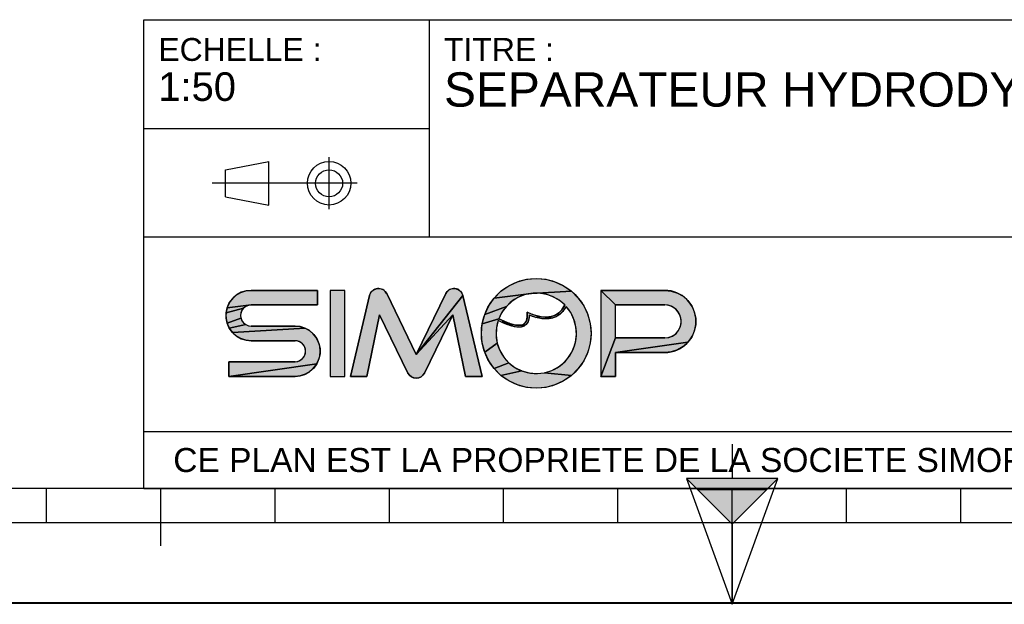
# Model space of a CAD drawing. Header units: millimetres. Extents: x 0 to 297, y 0 to 210.
# Tile 2 of 34: x 86 to 172, y 0 to 51. Entities that reach past the tile are written whole.
import ezdxf

# ---------------------------------------------------------------- set-up
doc = ezdxf.new("R2010")
doc.units = ezdxf.units.MM
doc.header["$LTSCALE"] = 16.335
doc.layers.get('0').update_dxf_attribs({"linetype": 'CONTINUOUS'})
doc.styles.get("Standard").update_dxf_attribs({"font": 'arial.ttf'})

# ---------------------------------------------------------------- blocks, each defined once
blk = doc.blocks.new('MARGEA4_BL0', base_point=(148.514, 105.014))
at = {"color": 7, "linetype": 'Continuous'}
for p, q in [((287.014, 10.014), (10.014, 10.014)), ((88.514, 7.014), (88.514, 10.014)), ((98.514, 5.014), (98.514, 10.014)), ((108.514, 7.014), (108.514, 10.014)), ((118.514, 7.014), (118.514, 10.014)), ((128.514, 7.014), (128.514, 10.014)), ((138.514, 7.014), (138.514, 10.014)), ((148.514, 0.014), (148.514, 10.014)), ((158.514, 7.014), (158.514, 10.014)), ((168.514, 7.014), (168.514, 10.014)), ((248.514, 7.014), (48.514, 7.014)), ((297.014, 0.014), (0.014, 0.014)), ((297.014, 0.014), (0.014, 0.014))]:
    blk.add_line(p, q, dxfattribs=at)
blk = doc.blocks.new('REPERE_ORIENTATION_BL1', base_point=(148.516, 6.898))
at = {"color": 7, "linetype": 'Continuous'}
for p, q in [((148.516, 13.898), (148.516, 10.898)), ((148.516, 6.898), (144.516, 10.898)), ((152.516, 10.898), (144.516, 10.898)), ((144.516, 10.898), (148.516, -0.102)), ((148.516, 6.898), (152.516, 10.898)), ((148.516, -0.102), (152.516, 10.898)), ((151.516, 9.898), (145.516, 9.898)), ((148.516, 6.898), (148.516, -0.102))]:
    blk.add_line(p, q, dxfattribs=at)
blk.add_solid([(144.516, 10.898), (148.516, 6.898), (152.516, 10.898)], dxfattribs=at)
blk = doc.blocks.new('ISO_BL3', base_point=(109.359, 36.711))
at = {"color": 2, "linetype": 'Continuous'}
for p, q in [((113.239, 34.434), (113.239, 38.988)), ((104.158, 37.894), (107.956, 38.612)), ((107.956, 34.81), (107.956, 38.612)), ((104.158, 35.528), (104.158, 37.894)), ((115.7, 36.711), (103.019, 36.711)), ((104.158, 35.528), (107.956, 34.81))]:
    blk.add_line(p, q, dxfattribs=at)
for radius in [1.901, 1.183]:
    blk.add_circle((113.239, 36.711), radius, dxfattribs=at)
blk = doc.blocks.new('LOGO-SIMOP-2009_BL4', base_point=(124.77, 23.589))
at = {"linetype": 'Continuous'}
for points in [[(131.363, 28.389), (132.197, 28.316), (133.005, 28.1), (133.763, 27.746), (134.449, 27.266), (130.961, 27.086), (127.686, 26.675), (128.278, 27.266), (128.963, 27.746), (129.722, 28.1), (130.53, 28.316)], [(105.954, 27.301), (106.412, 27.349), (112.22, 27.349), (112.22, 26.069), (106.412, 26.069), (104.319, 25.829), (104.507, 26.249), (104.777, 26.621), (105.119, 26.929), (105.517, 27.159)], [(117.578, 27.509), (117.792, 27.474), (117.99, 27.382), (118.155, 27.24), (118.276, 27.059), (120.86, 21.749), (124.06, 25.217), (121.579, 20.119), (121.455, 19.934), (121.284, 19.791), (121.08, 19.7), (120.86, 19.669), (120.639, 19.7), (120.436, 19.791), (120.265, 19.934), (120.141, 20.119), (117.66, 25.217), (116.54, 19.829), (115.1, 19.829), (116.778, 26.894), (116.857, 27.097), (116.987, 27.271), (117.16, 27.404), (117.362, 27.485)], [(123.927, 27.474), (124.142, 27.509), (124.358, 27.485), (124.56, 27.404), (124.732, 27.271), (124.863, 27.097), (124.941, 26.894), (120.86, 21.749), (123.444, 27.059), (123.565, 27.24), (123.73, 27.382)], [(124.06, 25.217), (120.86, 21.749), (124.941, 26.894), (126.62, 19.829), (125.18, 19.829)], [(129.751, 26.718), (129.215, 26.377), (128.749, 25.946), (126.853, 25.231), (127.207, 25.989), (127.686, 26.675), (130.961, 27.086), (130.34, 26.957)], [(131.596, 27.101), (130.961, 27.086), (134.449, 27.266), (135.04, 26.675), (135.52, 25.989), (135.874, 25.231), (136.091, 24.423), (136.163, 23.589), (136.091, 22.756), (135.874, 21.947), (135.52, 21.189), (135.04, 20.504), (134.449, 19.912), (132.075, 20.142), (132.717, 20.34), (133.309, 20.655), (133.83, 21.078), (134.262, 21.592), (134.588, 22.178), (134.798, 22.816), (134.882, 23.482), (134.838, 24.152), (134.668, 24.801), (134.378, 25.407), (133.978, 25.946), (133.719, 25.545), (133.436, 25.258), (133.098, 25.04), (132.731, 24.907), (132.159, 25.009), (132.592, 25.042), (132.968, 25.156), (133.314, 25.364), (133.6, 25.651), (133.861, 26.069), (133.375, 26.478), (132.823, 26.792), (132.224, 27.002)], [(138.292, 26.069), (137.012, 27.349), (142.612, 27.349), (143.177, 27.29), (143.718, 27.114), (144.211, 26.83), (144.633, 26.449), (144.967, 25.989), (145.199, 25.47), (145.317, 24.913), (145.317, 24.345), (145.199, 23.789), (144.967, 23.269), (144.633, 22.809), (138.292, 21.909), (138.292, 19.829), (137.012, 19.829), (138.292, 23.189), (142.612, 23.189), (142.956, 23.231), (143.281, 23.354), (143.567, 23.551), (143.797, 23.811), (143.958, 24.119), (144.041, 24.456), (144.041, 24.803), (143.958, 25.14), (143.797, 25.447), (143.567, 25.707), (143.281, 25.904), (142.956, 26.027), (142.612, 26.069)], [(105.952, 25.946), (105.761, 25.8), (104.224, 25.379), (104.319, 25.829), (106.412, 26.069), (106.174, 26.038)], [(128.368, 25.438), (128.084, 24.869), (126.636, 24.423), (126.853, 25.231), (128.749, 25.946)], [(105.523, 25.387), (105.492, 25.149), (105.523, 24.911), (104.319, 24.469), (104.224, 24.919), (104.224, 25.379), (105.761, 25.8), (105.615, 25.609)], [(131.146, 25.202), (131.682, 25.062), (131.315, 24.983), (130.744, 25.179), (130.717, 24.821), (130.631, 24.565), (130.48, 24.354), (130.273, 24.213), (130.001, 24.3), (130.178, 24.346), (130.347, 24.448), (130.481, 24.62), (130.552, 24.815), (130.583, 25.063), (130.563, 25.429)], [(132.159, 25.009), (132.731, 24.907), (132.312, 24.85), (131.842, 24.874), (131.315, 24.983), (131.682, 25.062)], [(105.761, 24.499), (105.952, 24.352), (104.507, 24.049), (104.319, 24.469), (105.523, 24.911), (105.615, 24.689)], [(110.717, 24.181), (111.155, 24.039), (104.777, 23.677), (104.507, 24.049), (105.952, 24.352), (106.174, 24.26), (106.412, 24.229), (110.26, 24.229)], [(128.084, 24.869), (128.432, 24.7), (128.441, 24.519), (128.029, 24.718), (127.876, 24.064), (127.849, 23.394), (127.95, 22.73), (126.853, 21.947), (126.636, 22.756), (126.563, 23.589), (126.636, 24.423)], [(128.738, 24.565), (129.026, 24.456), (129.312, 24.368), (129.161, 24.244), (128.799, 24.369), (128.441, 24.519), (128.432, 24.7)], [(129.788, 24.29), (130.001, 24.3), (130.273, 24.213), (130.034, 24.143), (129.77, 24.13), (129.472, 24.167), (129.161, 24.244), (129.312, 24.368), (129.552, 24.315)], [(111.553, 23.809), (111.895, 23.501), (112.165, 23.129), (112.352, 22.709), (112.448, 22.259), (112.448, 21.799), (112.352, 21.349), (112.165, 20.929), (104.452, 19.829), (104.452, 21.109), (110.26, 21.109), (110.498, 21.14), (110.72, 21.232), (110.91, 21.379), (111.057, 21.569), (111.148, 21.791), (111.18, 22.029), (111.148, 22.267), (111.057, 22.489), (110.91, 22.68), (110.72, 22.826), (110.498, 22.918), (110.26, 22.949), (106.412, 22.949), (105.954, 22.997), (105.517, 23.139), (105.119, 23.369), (104.777, 23.677), (111.155, 24.039)], [(128.175, 22.098), (128.516, 21.52), (128.961, 21.017), (127.686, 20.504), (127.207, 21.189), (126.853, 21.947), (127.95, 22.73)], [(143.177, 21.969), (142.612, 21.909), (138.292, 21.909), (144.633, 22.809), (144.211, 22.429), (143.718, 22.144)], [(110.717, 19.877), (110.26, 19.829), (104.452, 19.829), (112.165, 20.929), (111.895, 20.557), (111.553, 20.249), (111.155, 20.019)], [(129.493, 20.607), (130.093, 20.307), (128.278, 19.912), (127.686, 20.504), (128.961, 21.017)], [(131.408, 20.069), (132.075, 20.142), (134.449, 19.912), (133.763, 19.432), (133.005, 19.079), (132.197, 18.862), (131.363, 18.789), (130.53, 18.862), (129.722, 19.079), (128.963, 19.432), (128.278, 19.912), (130.093, 20.307), (130.739, 20.125)]]:
    blk.add_hatch(color=2, dxfattribs=at).paths.add_polyline_path(points)
at = {"color": 2, "linetype": 'Continuous'}
for p, q in [((128.278, 27.266), (128.963, 27.746)), ((128.963, 27.746), (129.722, 28.1)), ((129.722, 28.1), (130.53, 28.316)), ((130.53, 28.316), (131.363, 28.389)), ((131.363, 28.389), (132.197, 28.316)), ((132.197, 28.316), (133.005, 28.1)), ((133.005, 28.1), (133.763, 27.746)), ((133.763, 27.746), (134.449, 27.266)), ((104.777, 26.621), (105.119, 26.929)), ((105.119, 26.929), (105.517, 27.159)), ((105.517, 27.159), (105.954, 27.301)), ((105.954, 27.301), (106.412, 27.349)), ((116.778, 26.894), (116.857, 27.097)), ((116.857, 27.097), (116.987, 27.271)), ((116.987, 27.271), (117.16, 27.404)), ((117.16, 27.404), (117.362, 27.485)), ((117.362, 27.485), (117.578, 27.509)), ((117.578, 27.509), (117.792, 27.474)), ((117.792, 27.474), (117.99, 27.382)), ((117.99, 27.382), (118.155, 27.24)), ((118.155, 27.24), (118.276, 27.059)), ((124.941, 26.894), (120.86, 21.749)), ((123.444, 27.059), (123.565, 27.24)), ((123.565, 27.24), (123.73, 27.382)), ((123.73, 27.382), (123.927, 27.474)), ((123.927, 27.474), (124.142, 27.509)), ((124.142, 27.509), (124.358, 27.485)), ((124.358, 27.485), (124.56, 27.404)), ((124.56, 27.404), (124.732, 27.271)), ((124.732, 27.271), (124.863, 27.097)), ((124.863, 27.097), (124.941, 26.894)), ((127.686, 26.675), (128.278, 27.266)), ((130.961, 27.086), (127.686, 26.675)), ((129.751, 26.718), (129.215, 26.377)), ((130.34, 26.957), (129.751, 26.718)), ((130.961, 27.086), (130.34, 26.957)), ((134.449, 27.266), (130.961, 27.086)), ((131.596, 27.101), (130.961, 27.086)), ((132.224, 27.002), (131.596, 27.101)), ((132.823, 26.792), (132.224, 27.002)), ((133.375, 26.478), (132.823, 26.792)), ((134.449, 27.266), (135.04, 26.675)), ((138.292, 26.069), (137.012, 27.349)), ((142.612, 27.349), (143.177, 27.29)), ((143.177, 27.29), (143.718, 27.114)), ((143.718, 27.114), (144.211, 26.83)), ((144.211, 26.83), (144.633, 26.449)), ((104.319, 25.829), (104.507, 26.249)), ((106.412, 26.069), (104.319, 25.829)), ((104.507, 26.249), (104.777, 26.621)), ((105.952, 25.946), (105.761, 25.8)), ((106.174, 26.038), (105.952, 25.946)), ((106.412, 26.069), (106.174, 26.038)), ((126.853, 25.231), (127.207, 25.989)), ((128.749, 25.946), (126.853, 25.231)), ((127.207, 25.989), (127.686, 26.675)), ((128.749, 25.946), (128.368, 25.438)), ((129.215, 26.377), (128.749, 25.946)), ((133.861, 26.069), (133.375, 26.478)), ((133.6, 25.651), (133.861, 26.069)), ((133.978, 25.946), (133.719, 25.545)), ((134.378, 25.407), (133.978, 25.946)), ((135.04, 26.675), (135.52, 25.989)), ((135.52, 25.989), (135.874, 25.231)), ((142.956, 26.027), (142.612, 26.069)), ((143.281, 25.904), (142.956, 26.027)), ((143.567, 25.707), (143.281, 25.904)), ((144.633, 26.449), (144.967, 25.989)), ((144.967, 25.989), (145.199, 25.47)), ((104.224, 25.379), (104.319, 25.829)), ((105.761, 25.8), (104.224, 25.379)), ((104.224, 24.919), (104.224, 25.379)), ((105.523, 25.387), (105.492, 25.149)), ((105.492, 25.149), (105.523, 24.911)), ((105.615, 25.609), (105.523, 25.387)), ((105.761, 25.8), (105.615, 25.609)), ((124.06, 25.217), (120.86, 21.749)), ((126.636, 24.423), (126.853, 25.231)), ((128.368, 25.438), (128.084, 24.869)), ((130.552, 24.815), (130.583, 25.063)), ((130.583, 25.063), (130.563, 25.429)), ((130.563, 25.429), (131.146, 25.202)), ((130.744, 25.179), (130.717, 24.821)), ((131.315, 24.983), (130.744, 25.179)), ((131.146, 25.202), (131.682, 25.062)), ((131.682, 25.062), (131.315, 24.983)), ((131.682, 25.062), (132.159, 25.009)), ((132.159, 25.009), (132.592, 25.042)), ((132.731, 24.907), (132.159, 25.009)), ((132.592, 25.042), (132.968, 25.156)), ((133.098, 25.04), (132.731, 24.907)), ((132.968, 25.156), (133.314, 25.364)), ((133.436, 25.258), (133.098, 25.04)), ((133.314, 25.364), (133.6, 25.651)), ((133.719, 25.545), (133.436, 25.258)), ((134.668, 24.801), (134.378, 25.407)), ((135.874, 25.231), (136.091, 24.423)), ((143.797, 25.447), (143.567, 25.707)), ((143.958, 25.14), (143.797, 25.447)), ((144.041, 24.803), (143.958, 25.14)), ((145.199, 25.47), (145.317, 24.913)), ((104.319, 24.469), (104.224, 24.919)), ((105.523, 24.911), (104.319, 24.469)), ((104.507, 24.049), (104.319, 24.469)), ((105.952, 24.352), (104.507, 24.049)), ((105.523, 24.911), (105.615, 24.689)), ((105.615, 24.689), (105.761, 24.499)), ((105.761, 24.499), (105.952, 24.352)), ((105.952, 24.352), (106.174, 24.26)), ((106.174, 24.26), (106.412, 24.229)), ((110.26, 24.229), (110.717, 24.181)), ((110.717, 24.181), (111.155, 24.039)), ((126.563, 23.589), (126.636, 24.423)), ((128.084, 24.869), (126.636, 24.423)), ((128.029, 24.718), (127.876, 24.064)), ((128.441, 24.519), (128.029, 24.718)), ((128.084, 24.869), (128.432, 24.7)), ((128.432, 24.7), (128.738, 24.565)), ((128.432, 24.7), (128.441, 24.519)), ((128.799, 24.369), (128.441, 24.519)), ((128.738, 24.565), (129.026, 24.456)), ((129.161, 24.244), (128.799, 24.369)), ((129.026, 24.456), (129.312, 24.368)), ((129.312, 24.368), (129.161, 24.244)), ((129.472, 24.167), (129.161, 24.244)), ((129.312, 24.368), (129.552, 24.315)), ((129.77, 24.13), (129.472, 24.167)), ((129.552, 24.315), (129.788, 24.29)), ((130.034, 24.143), (129.77, 24.13)), ((129.788, 24.29), (130.001, 24.3)), ((130.001, 24.3), (130.178, 24.346)), ((130.273, 24.213), (130.001, 24.3)), ((130.273, 24.213), (130.034, 24.143)), ((130.178, 24.346), (130.347, 24.448)), ((130.48, 24.354), (130.273, 24.213)), ((130.347, 24.448), (130.481, 24.62)), ((130.631, 24.565), (130.48, 24.354)), ((130.481, 24.62), (130.552, 24.815)), ((130.717, 24.821), (130.631, 24.565)), ((131.842, 24.874), (131.315, 24.983)), ((132.312, 24.85), (131.842, 24.874)), ((132.731, 24.907), (132.312, 24.85)), ((134.838, 24.152), (134.668, 24.801)), ((134.882, 23.482), (134.838, 24.152)), ((136.091, 24.423), (136.163, 23.589)), ((143.958, 24.119), (144.041, 24.456)), ((144.041, 24.456), (144.041, 24.803)), ((145.317, 24.345), (145.199, 23.789)), ((145.317, 24.913), (145.317, 24.345)), ((104.777, 23.677), (104.507, 24.049)), ((111.155, 24.039), (104.777, 23.677)), ((105.119, 23.369), (104.777, 23.677)), ((105.517, 23.139), (105.119, 23.369)), ((111.155, 24.039), (111.553, 23.809)), ((111.553, 23.809), (111.895, 23.501)), ((111.895, 23.501), (112.165, 23.129)), ((126.636, 22.756), (126.563, 23.589)), ((127.876, 24.064), (127.849, 23.394)), ((127.849, 23.394), (127.95, 22.73)), ((134.798, 22.816), (134.882, 23.482)), ((136.163, 23.589), (136.091, 22.756)), ((142.956, 23.231), (143.281, 23.354)), ((143.281, 23.354), (143.567, 23.551)), ((143.567, 23.551), (143.797, 23.811)), ((143.797, 23.811), (143.958, 24.119)), ((144.967, 23.269), (144.633, 22.809)), ((145.199, 23.789), (144.967, 23.269)), ((105.954, 22.997), (105.517, 23.139)), ((106.412, 22.949), (105.954, 22.997)), ((110.498, 22.918), (110.26, 22.949)), ((110.72, 22.826), (110.498, 22.918)), ((110.91, 22.68), (110.72, 22.826)), ((111.057, 22.489), (110.91, 22.68)), ((111.148, 22.267), (111.057, 22.489)), ((112.165, 23.129), (112.352, 22.709)), ((112.352, 22.709), (112.448, 22.259)), ((126.853, 21.947), (126.636, 22.756)), ((127.95, 22.73), (126.853, 21.947)), ((127.95, 22.73), (128.175, 22.098)), ((134.588, 22.178), (134.798, 22.816)), ((136.091, 22.756), (135.874, 21.947)), ((138.292, 23.189), (137.012, 19.829)), ((144.633, 22.809), (138.292, 21.909)), ((142.612, 23.189), (142.956, 23.231)), ((144.211, 22.429), (143.718, 22.144)), ((144.633, 22.809), (144.211, 22.429)), ((110.91, 21.379), (111.057, 21.569)), ((111.057, 21.569), (111.148, 21.791)), ((111.18, 22.029), (111.148, 22.267)), ((111.148, 21.791), (111.18, 22.029)), ((112.448, 21.799), (112.352, 21.349)), ((112.448, 22.259), (112.448, 21.799)), ((127.207, 21.189), (126.853, 21.947)), ((128.175, 22.098), (128.516, 21.52)), ((133.83, 21.078), (134.262, 21.592)), ((134.262, 21.592), (134.588, 22.178)), ((135.874, 21.947), (135.52, 21.189)), ((143.177, 21.969), (142.612, 21.909)), ((143.718, 22.144), (143.177, 21.969)), ((112.165, 20.929), (104.452, 19.829)), ((110.26, 21.109), (110.498, 21.14)), ((110.498, 21.14), (110.72, 21.232)), ((110.72, 21.232), (110.91, 21.379)), ((112.165, 20.929), (111.895, 20.557)), ((112.352, 21.349), (112.165, 20.929)), ((127.686, 20.504), (127.207, 21.189)), ((128.961, 21.017), (127.686, 20.504)), ((128.516, 21.52), (128.961, 21.017)), ((128.961, 21.017), (129.493, 20.607)), ((133.309, 20.655), (133.83, 21.078)), ((135.52, 21.189), (135.04, 20.504)), ((110.717, 19.877), (110.26, 19.829)), ((111.155, 20.019), (110.717, 19.877)), ((111.553, 20.249), (111.155, 20.019)), ((111.895, 20.557), (111.553, 20.249)), ((120.265, 19.934), (120.141, 20.119)), ((120.436, 19.791), (120.265, 19.934)), ((121.455, 19.934), (121.284, 19.791)), ((121.579, 20.119), (121.455, 19.934)), ((128.278, 19.912), (127.686, 20.504)), ((130.093, 20.307), (128.278, 19.912)), ((128.963, 19.432), (128.278, 19.912)), ((129.493, 20.607), (130.093, 20.307)), ((130.093, 20.307), (130.739, 20.125)), ((130.739, 20.125), (131.408, 20.069)), ((131.408, 20.069), (132.075, 20.142)), ((132.075, 20.142), (132.717, 20.34)), ((134.449, 19.912), (132.075, 20.142)), ((132.717, 20.34), (133.309, 20.655)), ((134.449, 19.912), (133.763, 19.432)), ((135.04, 20.504), (134.449, 19.912)), ((120.639, 19.7), (120.436, 19.791)), ((120.86, 19.669), (120.639, 19.7)), ((121.08, 19.7), (120.86, 19.669)), ((121.284, 19.791), (121.08, 19.7)), ((129.722, 19.079), (128.963, 19.432)), ((130.53, 18.862), (129.722, 19.079)), ((133.005, 19.079), (132.197, 18.862)), ((133.763, 19.432), (133.005, 19.079)), ((131.363, 18.789), (130.53, 18.862)), ((132.197, 18.862), (131.363, 18.789))]:
    blk.add_line(p, q, dxfattribs=at)
at = {"color": 7, "linetype": 'Continuous'}
for p, q in [((112.22, 27.349), (106.412, 27.349)), ((112.22, 26.069), (112.22, 27.349)), ((113.34, 27.349), (113.34, 19.829)), ((114.62, 27.349), (113.34, 27.349)), ((114.62, 19.829), (114.62, 27.349)), ((116.778, 26.894), (115.1, 19.829)), ((120.86, 21.749), (118.276, 27.059)), ((123.444, 27.059), (120.86, 21.749)), ((126.62, 19.829), (124.941, 26.894)), ((142.612, 27.349), (137.012, 27.349)), ((137.012, 27.349), (137.012, 19.829)), ((106.412, 26.069), (112.22, 26.069)), ((138.292, 26.069), (142.612, 26.069)), ((138.292, 23.189), (138.292, 26.069)), ((116.54, 19.829), (117.66, 25.217)), ((117.66, 25.217), (120.141, 20.119)), ((121.579, 20.119), (124.06, 25.217)), ((124.06, 25.217), (125.18, 19.829)), ((110.26, 24.229), (106.412, 24.229)), ((106.412, 22.949), (110.26, 22.949)), ((142.612, 23.189), (138.292, 23.189)), ((138.292, 21.909), (142.612, 21.909)), ((138.292, 19.829), (138.292, 21.909)), ((104.452, 21.109), (104.452, 19.829)), ((110.26, 21.109), (104.452, 21.109)), ((104.452, 19.829), (110.26, 19.829)), ((113.34, 19.829), (114.62, 19.829)), ((115.1, 19.829), (116.54, 19.829)), ((125.18, 19.829), (126.62, 19.829)), ((137.012, 19.829), (138.292, 19.829))]:
    blk.add_line(p, q, dxfattribs=at)
at = {"color": 2, "linetype": 'Continuous'}
for points in [[(131.363, 28.389), (132.197, 28.316), (133.005, 28.1), (133.763, 27.746), (134.449, 27.266), (130.961, 27.086), (127.686, 26.675), (128.278, 27.266), (128.963, 27.746), (129.722, 28.1), (130.53, 28.316), (131.363, 28.389)], [(105.954, 27.301), (106.412, 27.349), (112.22, 27.349), (112.22, 26.069), (106.412, 26.069), (104.319, 25.829), (104.507, 26.249), (104.777, 26.621), (105.119, 26.929), (105.517, 27.159), (105.954, 27.301)], [(117.578, 27.509), (117.792, 27.474), (117.99, 27.382), (118.155, 27.24), (118.276, 27.059), (120.86, 21.749), (124.06, 25.217), (121.579, 20.119), (121.455, 19.934), (121.284, 19.791), (121.08, 19.7), (120.86, 19.669), (120.639, 19.7), (120.436, 19.791), (120.265, 19.934), (120.141, 20.119), (117.66, 25.217), (116.54, 19.829), (115.1, 19.829), (116.778, 26.894), (116.857, 27.097), (116.987, 27.271), (117.16, 27.404), (117.362, 27.485), (117.578, 27.509)], [(123.927, 27.474), (124.142, 27.509), (124.358, 27.485), (124.56, 27.404), (124.732, 27.271), (124.863, 27.097), (124.941, 26.894), (120.86, 21.749), (123.444, 27.059), (123.565, 27.24), (123.73, 27.382), (123.927, 27.474)], [(124.06, 25.217), (120.86, 21.749), (124.941, 26.894), (126.62, 19.829), (125.18, 19.829), (124.06, 25.217)], [(129.751, 26.718), (129.215, 26.377), (128.749, 25.946), (126.853, 25.231), (127.207, 25.989), (127.686, 26.675), (130.961, 27.086), (130.34, 26.957), (129.751, 26.718)], [(131.596, 27.101), (130.961, 27.086), (134.449, 27.266), (135.04, 26.675), (135.52, 25.989), (135.874, 25.231), (136.091, 24.423), (136.163, 23.589), (136.091, 22.756), (135.874, 21.947), (135.52, 21.189), (135.04, 20.504), (134.449, 19.912), (132.075, 20.142), (132.717, 20.34), (133.309, 20.655), (133.83, 21.078), (134.262, 21.592), (134.588, 22.178), (134.798, 22.816), (134.882, 23.482), (134.838, 24.152), (134.668, 24.801), (134.378, 25.407), (133.978, 25.946), (133.719, 25.545), (133.436, 25.258), (133.098, 25.04), (132.731, 24.907), (132.159, 25.009), (132.592, 25.042), (132.968, 25.156), (133.314, 25.364), (133.6, 25.651), (133.861, 26.069), (133.375, 26.478), (132.823, 26.792), (132.224, 27.002), (131.596, 27.101)], [(138.292, 26.069), (137.012, 27.349), (142.612, 27.349), (143.177, 27.29), (143.718, 27.114), (144.211, 26.83), (144.633, 26.449), (144.967, 25.989), (145.199, 25.47), (145.317, 24.913), (145.317, 24.345), (145.199, 23.789), (144.967, 23.269), (144.633, 22.809), (138.292, 21.909), (138.292, 19.829), (137.012, 19.829), (138.292, 23.189), (142.612, 23.189), (142.956, 23.231), (143.281, 23.354), (143.567, 23.551), (143.797, 23.811), (143.958, 24.119), (144.041, 24.456), (144.041, 24.803), (143.958, 25.14), (143.797, 25.447), (143.567, 25.707), (143.281, 25.904), (142.956, 26.027), (142.612, 26.069), (138.292, 26.069)], [(105.952, 25.946), (105.761, 25.8), (104.224, 25.379), (104.319, 25.829), (106.412, 26.069), (106.174, 26.038), (105.952, 25.946)], [(128.368, 25.438), (128.084, 24.869), (126.636, 24.423), (126.853, 25.231), (128.749, 25.946), (128.368, 25.438)], [(105.523, 25.387), (105.492, 25.149), (105.523, 24.911), (104.319, 24.469), (104.224, 24.919), (104.224, 25.379), (105.761, 25.8), (105.615, 25.609), (105.523, 25.387)], [(131.146, 25.202), (131.682, 25.062), (131.315, 24.983), (130.744, 25.179), (130.717, 24.821), (130.631, 24.565), (130.48, 24.354), (130.273, 24.213), (130.001, 24.3), (130.178, 24.346), (130.347, 24.448), (130.481, 24.62), (130.552, 24.815), (130.583, 25.063), (130.563, 25.429), (131.146, 25.202)], [(132.159, 25.009), (132.731, 24.907), (132.312, 24.85), (131.842, 24.874), (131.315, 24.983), (131.682, 25.062), (132.159, 25.009)], [(105.761, 24.499), (105.952, 24.352), (104.507, 24.049), (104.319, 24.469), (105.523, 24.911), (105.615, 24.689), (105.761, 24.499)], [(110.717, 24.181), (111.155, 24.039), (104.777, 23.677), (104.507, 24.049), (105.952, 24.352), (106.174, 24.26), (106.412, 24.229), (110.26, 24.229), (110.717, 24.181)], [(128.084, 24.869), (128.432, 24.7), (128.441, 24.519), (128.029, 24.718), (127.876, 24.064), (127.849, 23.394), (127.95, 22.73), (126.853, 21.947), (126.636, 22.756), (126.563, 23.589), (126.636, 24.423), (128.084, 24.869)], [(128.738, 24.565), (129.026, 24.456), (129.312, 24.368), (129.161, 24.244), (128.799, 24.369), (128.441, 24.519), (128.432, 24.7), (128.738, 24.565)], [(129.788, 24.29), (130.001, 24.3), (130.273, 24.213), (130.034, 24.143), (129.77, 24.13), (129.472, 24.167), (129.161, 24.244), (129.312, 24.368), (129.552, 24.315), (129.788, 24.29)], [(111.553, 23.809), (111.895, 23.501), (112.165, 23.129), (112.352, 22.709), (112.448, 22.259), (112.448, 21.799), (112.352, 21.349), (112.165, 20.929), (104.452, 19.829), (104.452, 21.109), (110.26, 21.109), (110.498, 21.14), (110.72, 21.232), (110.91, 21.379), (111.057, 21.569), (111.148, 21.791), (111.18, 22.029), (111.148, 22.267), (111.057, 22.489), (110.91, 22.68), (110.72, 22.826), (110.498, 22.918), (110.26, 22.949), (106.412, 22.949), (105.954, 22.997), (105.517, 23.139), (105.119, 23.369), (104.777, 23.677), (111.155, 24.039), (111.553, 23.809)], [(128.175, 22.098), (128.516, 21.52), (128.961, 21.017), (127.686, 20.504), (127.207, 21.189), (126.853, 21.947), (127.95, 22.73), (128.175, 22.098)], [(143.177, 21.969), (142.612, 21.909), (138.292, 21.909), (144.633, 22.809), (144.211, 22.429), (143.718, 22.144), (143.177, 21.969)], [(110.717, 19.877), (110.26, 19.829), (104.452, 19.829), (112.165, 20.929), (111.895, 20.557), (111.553, 20.249), (111.155, 20.019), (110.717, 19.877)], [(129.493, 20.607), (130.093, 20.307), (128.278, 19.912), (127.686, 20.504), (128.961, 21.017), (129.493, 20.607)], [(131.408, 20.069), (132.075, 20.142), (134.449, 19.912), (133.763, 19.432), (133.005, 19.079), (132.197, 18.862), (131.363, 18.789), (130.53, 18.862), (129.722, 19.079), (128.963, 19.432), (128.278, 19.912), (130.093, 20.307), (130.739, 20.125), (131.408, 20.069)]]:
    blk.add_lwpolyline(points, dxfattribs=at)
at = {"color": 7, "linetype": 'Continuous'}
blk.add_circle((131.363, 23.589), 4.8, dxfattribs=at)
for centre, radius, start, end in [((106.412, 25.149), 2.2, 90, 270), ((117.556, 26.709), 0.8, 25.94945, 166.63548), ((124.163, 26.709), 0.8, 13.36452, 154.05055), ((131.363, 23.589), 3.52, 44.79283, 158.67631), ((142.612, 24.629), 2.72, 270, 90), ((106.412, 25.149), 0.92, 90, 270), ((131.363, 23.589), 3.52, 161.30052, 42.02671), ((142.612, 24.629), 1.44, 270, 90), ((110.26, 22.029), 2.2, 270, 90), ((110.26, 22.029), 0.92, 270, 90), ((120.86, 20.469), 0.8, 205.94945, 334.05055)]:
    blk.add_arc(centre, radius, start, end, dxfattribs=at)
blk.add_open_spline([(133.861, 26.069), (133.691, 25.725), (133.278, 25.242), (132.495, 24.966), (131.587, 25.038), (130.914, 25.273), (130.563, 25.429)], degree=3, dxfattribs=at)
for points, knots in [([(133.978, 25.946), (133.742, 25.491), (133.106, 24.892), (131.957, 24.786), (131.132, 25.023), (130.744, 25.179)], [0, 0, 0, 0, 0.345264, 0.703638, 1, 1, 1, 1]), ([(130.744, 25.179), (130.749, 25.009), (130.71, 24.645), (130.441, 24.241), (129.948, 24.097), (129.39, 24.163), (128.75, 24.373), (128.275, 24.593), (128.029, 24.718)], [0, 0, 0, 0, 0.118516, 0.29564, 0.472763, 0.649887, 0.82701, 1, 1, 1, 1]), ([(130.563, 25.429), (130.59, 25.221), (130.59, 24.88), (130.467, 24.544), (130.244, 24.35), (129.836, 24.25), (129.149, 24.376), (128.458, 24.678), (128.084, 24.869)], [0, 0, 0, 0, 0.125, 0.25, 0.375, 0.5, 0.75, 1, 1, 1, 1])]:
    blk.add_open_spline(points, degree=3, knots=knots, dxfattribs=at)
at = {"color": 2, "linetype": 'Continuous'}
for points in [[(113.34, 19.829), (113.34, 27.349), (114.62, 19.829), (114.62, 27.349)], [(138.292, 23.189), (137.012, 19.829), (138.292, 26.069), (137.012, 27.349)]]:
    blk.add_solid(points, dxfattribs=at)
blk = doc.blocks.new('*T6')
at = {"color": 2, "linetype": 'Continuous'}
for p, q in [((0, 0), (0, 41)), ((0, 41), (190, 41)), ((25, 22), (25, 41)), ((170, 5), (170, 41)), ((190, 0), (190, 41)), ((0, 31.5), (25, 31.5)), ((0, 22), (190, 22)), ((110, 5), (110, 22)), ((170, 15), (190, 15)), ((0, 5), (190, 5)), ((0, 0), (190, 0))]:
    blk.add_line(p, q, dxfattribs=at)
at = {"color": 5, "linetype": 'Continuous', "line_spacing_factor": 0.9}
for s, insert, char_height, width, attachment_point in [('ECHELLE :\\P\\H2.5;1:50', (1.28, 39.4), 2, 28.52045, 1), ('TITRE :\\P\\H3.0;SEPARATEUR HYDRODYNAMIQUE D1600\\P\\H2.0; \\P \\P ', (26.28, 39.4), 2, 166.90706, 1), ('A4', (180, 34), 5, 17.0632, 2), ('REFERENCE PRODUIT :\\P\\H3.0;TRITHON5/25', (111.28, 20.4), 2, 64.13383, 1), ('FR', (180, 20), 3, 11.15242, 2), ('FOLIO :  \\P\\H3.0;1/1', (180, 12.812), 1.5, 17.19703, 2), ('CE PLAN EST LA PROPRIETE DE LA SOCIETE SIMOP ET NE PEUT ETRE REPRODUIT OU COMMUNIQUE SANS SON AUTORISATION', (95, 3.55), 2.1, 368.8974, 2)]:
    blk.add_mtext(s, dxfattribs=dict(at, insert=insert, char_height=char_height, width=width, attachment_point=attachment_point))

msp = doc.modelspace()

# ---------------------------------------------------------------- linework, layer by layer
at = {"color": 7, "linetype": 'Continuous'}
msp.add_line((0, 0), (297, 0), dxfattribs=at)

# ---------------------------------------------------------------- block references
at = {"color": 2, "linetype": 'Continuous'}
for name, p in [('MARGEA4_BL0', (148.514, 105.014)), ('ISO_BL3', (109.359, 36.711)), ('LOGO-SIMOP-2009_BL4', (124.77, 23.589)), ('REPERE_ORIENTATION_BL1', (148.516, 6.898))]:
    msp.add_blockref(name, p, dxfattribs=at)
msp.add_blockref('*T6', (97.014, 10.014))

doc.saveas('drawing.dxf')
